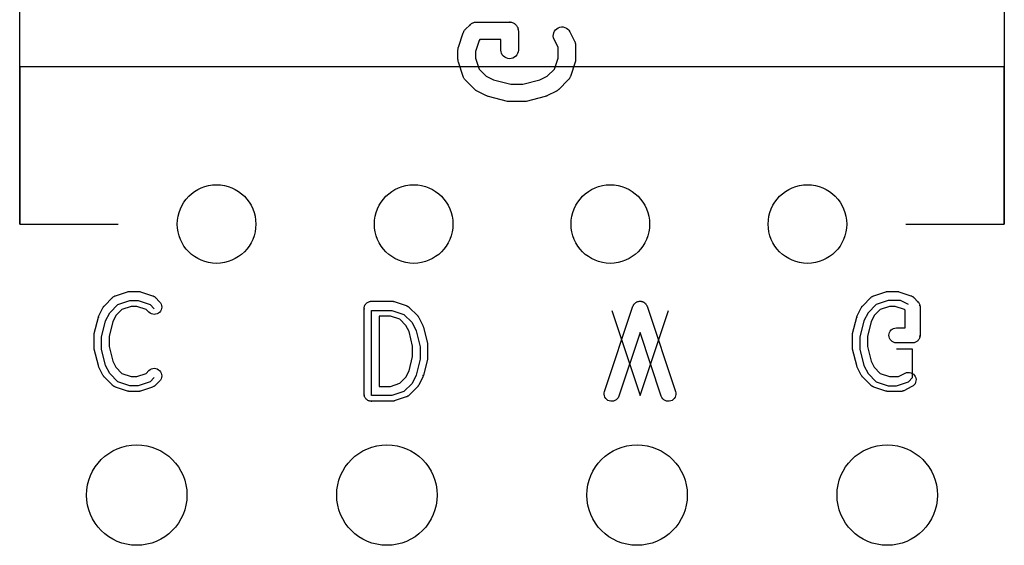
# Model space of a CAD drawing. Header units: millimetres. Extents: x 41 to 95.7, y -150.6 to -95.8.
# Tile 10 of 13: x 60.3 to 70.3, y -117.1 to -111.8. Entities that reach past the tile are written whole.
import ezdxf

# ---------------------------------------------------------------- set-up
doc = ezdxf.new("R2010")
doc.units = ezdxf.units.MM
doc.layers.add('BLACK', color=7, linetype='Continuous')

msp = doc.modelspace()

# ---------------------------------------------------------------- linework, layer by layer
at = {"layer": 'BLACK', "color": 7, "linetype": 'Continuous'}
for p, q in [((60.3108, -113.882), (60.3108, -106.653)), ((70.3082, -106.653), (70.3082, -113.882)), ((64.8354, -111.908), (64.8838, -111.859)), ((64.8838, -111.859), (64.884, -111.859)), ((64.884, -111.859), (64.8847, -111.858)), ((64.8847, -111.858), (64.891, -111.853)), ((64.891, -111.853), (64.8974, -111.848)), ((64.8974, -111.848), (64.8979, -111.848)), ((64.8979, -111.848), (64.8982, -111.847)), ((64.8982, -111.847), (64.9055, -111.844)), ((64.9055, -111.844), (64.9128, -111.84)), ((64.9128, -111.84), (64.9132, -111.84)), ((64.9132, -111.84), (64.9136, -111.839)), ((64.9136, -111.839), (64.9215, -111.837)), ((64.9215, -111.837), (64.9294, -111.835)), ((64.9294, -111.835), (64.9298, -111.835)), ((64.9298, -111.835), (64.9303, -111.835)), ((64.9303, -111.835), (64.9385, -111.834)), ((64.9385, -111.834), (64.9466, -111.833)), ((64.9466, -111.833), (65.2853, -111.833)), ((65.2853, -111.833), (65.2859, -111.833)), ((65.2859, -111.833), (65.286, -111.833)), ((65.286, -111.833), (65.2865, -111.833)), ((65.2865, -111.833), (65.2948, -111.834)), ((65.2948, -111.834), (65.3032, -111.835)), ((65.3032, -111.835), (65.3035, -111.835)), ((65.3035, -111.835), (65.3038, -111.835)), ((65.3038, -111.835), (65.3117, -111.838)), ((65.3117, -111.838), (65.3198, -111.84)), ((65.3198, -111.84), (65.32, -111.84)), ((65.32, -111.84), (65.3203, -111.84)), ((65.3203, -111.84), (65.3277, -111.844)), ((65.3277, -111.844), (65.335, -111.848)), ((65.335, -111.848), (65.3353, -111.848)), ((65.3353, -111.848), (65.3355, -111.849)), ((65.3355, -111.849), (65.342, -111.854)), ((65.342, -111.854), (65.3484, -111.859)), ((65.3484, -111.859), (65.3486, -111.86)), ((65.3486, -111.86), (65.3488, -111.86)), ((65.3488, -111.86), (65.354, -111.866)), ((65.354, -111.866), (65.3594, -111.873)), ((64.7655, -112.087), (64.8139, -111.942)), ((64.8139, -111.942), (64.8143, -111.941)), ((64.8143, -111.941), (64.8154, -111.939)), ((64.8154, -111.939), (64.8162, -111.936)), ((64.8162, -111.936), (64.8191, -111.931)), ((64.8191, -111.931), (64.8216, -111.925)), ((64.8216, -111.925), (64.8231, -111.923)), ((64.8231, -111.923), (64.8244, -111.921)), ((64.8244, -111.921), (64.8282, -111.916)), ((64.8282, -111.916), (64.8318, -111.911)), ((64.8318, -111.911), (64.8337, -111.91)), ((64.8337, -111.91), (64.8354, -111.908)), ((65.3594, -111.873), (65.3595, -111.873)), ((65.3595, -111.873), (65.3597, -111.873)), ((65.3597, -111.873), (65.3636, -111.881)), ((65.3636, -111.881), (65.3675, -111.888)), ((65.3675, -111.888), (65.3676, -111.888)), ((65.3676, -111.888), (65.3677, -111.889)), ((65.3677, -111.889), (65.3701, -111.897)), ((65.3701, -111.897), (65.3725, -111.905)), ((65.3725, -111.905), (65.3726, -111.905)), ((65.3726, -111.905), (65.3734, -111.914)), ((65.3734, -111.914), (65.3742, -111.922)), ((65.3742, -111.922), (65.3742, -112.116)), ((65.7288, -111.976), (65.7294, -111.958)), ((65.7294, -111.958), (65.7335, -111.941)), ((65.7335, -111.941), (65.7407, -111.926)), ((65.7407, -111.926), (65.7509, -111.912)), ((65.7509, -111.912), (65.7635, -111.9)), ((65.7635, -111.9), (65.7783, -111.891)), ((65.7783, -111.891), (65.7945, -111.884)), ((65.7945, -111.884), (65.8117, -111.882)), ((65.8117, -111.882), (65.829, -111.882)), ((65.829, -111.882), (65.8459, -111.886)), ((65.8459, -111.886), (65.8617, -111.893)), ((65.8617, -111.893), (65.8759, -111.903)), ((65.8759, -111.903), (65.8878, -111.916)), ((65.8878, -111.916), (65.897, -111.931)), ((65.897, -111.931), (65.9454, -112.027)), ((64.976, -112.018), (64.9388, -112.13)), ((64.9835, -112.011), (64.976, -112.018)), ((65.1964, -112.011), (64.9835, -112.011)), ((65.1964, -112.116), (65.1964, -112.011)), ((65.7315, -111.993), (65.7288, -111.976)), ((65.7374, -112.009), (65.7315, -111.993)), ((65.738, -112.01), (65.7374, -112.009)), ((65.777, -112.088), (65.738, -112.01)), ((65.9454, -112.027), (65.9459, -112.028)), ((65.9459, -112.028), (65.9468, -112.031)), ((65.9468, -112.031), (65.9481, -112.033)), ((65.9481, -112.033), (65.9498, -112.039)), ((65.9498, -112.039), (65.9519, -112.045)), ((65.9519, -112.045), (65.9523, -112.047)), ((65.9523, -112.047), (65.9531, -112.05)), ((65.9531, -112.05), (65.9537, -112.056)), ((65.9537, -112.056), (65.9546, -112.062)), ((65.9546, -112.062), (65.9545, -112.065)), ((65.9545, -112.065), (65.9548, -112.067)), ((65.9548, -112.067), (65.9548, -112.212)), ((64.761, -112.114), (64.7615, -112.109)), ((64.761, -112.116), (64.761, -112.114)), ((64.761, -112.212), (64.761, -112.116)), ((64.7615, -112.109), (64.7617, -112.104)), ((64.7617, -112.104), (64.7625, -112.101)), ((64.7625, -112.101), (64.7629, -112.097)), ((64.7629, -112.097), (64.7644, -112.092)), ((64.7644, -112.092), (64.7655, -112.087)), ((64.9388, -112.13), (64.9388, -112.198)), ((65.1981, -112.133), (65.1964, -112.116)), ((65.2031, -112.149), (65.1981, -112.133)), ((65.2113, -112.165), (65.2031, -112.149)), ((65.2222, -112.178), (65.2113, -112.165)), ((65.3587, -112.166), (65.3475, -112.179)), ((65.367, -112.151), (65.3587, -112.166)), ((65.3723, -112.134), (65.367, -112.151)), ((65.3742, -112.117), (65.3723, -112.134)), ((65.3742, -112.116), (65.3742, -112.117)), ((65.777, -112.198), (65.777, -112.088)), ((64.7615, -112.217), (64.761, -112.212)), ((64.7615, -112.222), (64.7615, -112.217)), ((64.7623, -112.226), (64.7615, -112.222)), ((64.7627, -112.23), (64.7623, -112.226)), ((64.7641, -112.234), (64.7627, -112.23)), ((64.7652, -112.239), (64.7641, -112.234)), ((64.7655, -112.24), (64.7652, -112.239)), ((64.8139, -112.386), (64.7655, -112.24)), ((64.9388, -112.198), (64.976, -112.309)), ((65.2356, -112.189), (65.2222, -112.178)), ((65.2509, -112.197), (65.2356, -112.189)), ((65.2674, -112.203), (65.2509, -112.197)), ((65.2847, -112.204), (65.2674, -112.203)), ((65.302, -112.203), (65.2847, -112.204)), ((65.3186, -112.198), (65.302, -112.203)), ((65.334, -112.19), (65.3186, -112.198)), ((65.3475, -112.179), (65.334, -112.19)), ((65.7398, -112.309), (65.777, -112.198)), ((65.9502, -112.24), (65.9018, -112.386)), ((65.9513, -112.236), (65.9502, -112.24)), ((65.9528, -112.231), (65.9513, -112.236)), ((65.9532, -112.227), (65.9528, -112.231)), ((65.9541, -112.223), (65.9532, -112.227)), ((65.9542, -112.218), (65.9541, -112.223)), ((65.9548, -112.214), (65.9542, -112.218)), ((65.9548, -112.212), (65.9548, -112.214)), ((60.3108, -112.284), (60.3108, -113.882)), ((60.3108, -112.284), (70.3082, -112.284)), ((64.976, -112.309), (65.0477, -112.381)), ((65.6681, -112.381), (65.7398, -112.309)), ((70.3082, -113.882), (70.3082, -112.284)), ((64.815, -112.388), (64.8139, -112.386)), ((64.8157, -112.39), (64.815, -112.388)), ((64.8185, -112.396), (64.8157, -112.39)), ((64.821, -112.401), (64.8185, -112.396)), ((64.8225, -112.404), (64.821, -112.401)), ((64.8237, -112.406), (64.8225, -112.404)), ((64.8275, -112.411), (64.8237, -112.406)), ((64.831, -112.416), (64.8275, -112.411)), ((64.8329, -112.417), (64.831, -112.416)), ((64.8345, -112.419), (64.8329, -112.417)), ((64.8354, -112.42), (64.8345, -112.419)), ((64.9322, -112.517), (64.8354, -112.42)), ((65.0477, -112.381), (65.1228, -112.419)), ((65.1228, -112.419), (65.2963, -112.462)), ((65.2963, -112.462), (65.4195, -112.462)), ((65.4195, -112.462), (65.5929, -112.419)), ((65.5929, -112.419), (65.6681, -112.381)), ((65.8804, -112.42), (65.7836, -112.517)), ((65.882, -112.418), (65.8804, -112.42)), ((65.8839, -112.416), (65.882, -112.418)), ((65.8875, -112.412), (65.8839, -112.416)), ((65.8914, -112.407), (65.8875, -112.412)), ((65.8926, -112.405), (65.8914, -112.407)), ((65.8941, -112.402), (65.8926, -112.405)), ((65.8967, -112.397), (65.8941, -112.402)), ((65.8996, -112.392), (65.8967, -112.397)), ((65.9003, -112.389), (65.8996, -112.392)), ((65.9014, -112.387), (65.9003, -112.389)), ((65.9018, -112.386), (65.9014, -112.387)), ((64.936, -112.52), (64.9322, -112.517)), ((64.9396, -112.524), (64.936, -112.52)), ((64.9427, -112.526), (64.9396, -112.524)), ((64.9456, -112.528), (64.9427, -112.526)), ((64.95, -112.53), (64.9456, -112.528)), ((64.9542, -112.533), (64.95, -112.53)), ((64.9553, -112.534), (64.9542, -112.533)), ((65.052, -112.582), (64.9553, -112.534)), ((65.7605, -112.534), (65.6637, -112.582)), ((65.7647, -112.531), (65.7605, -112.534)), ((65.7692, -112.529), (65.7647, -112.531)), ((65.772, -112.526), (65.7692, -112.529)), ((65.7752, -112.524), (65.772, -112.526)), ((65.7788, -112.521), (65.7752, -112.524)), ((65.7827, -112.518), (65.7788, -112.521)), ((65.7836, -112.517), (65.7827, -112.518)), ((65.0524, -112.582), (65.052, -112.582)), ((65.0528, -112.582), (65.0524, -112.582)), ((65.0605, -112.585), (65.0528, -112.582)), ((65.0682, -112.588), (65.0605, -112.585)), ((65.0686, -112.588), (65.0682, -112.588)), ((65.069, -112.589), (65.0686, -112.588)), ((65.0702, -112.589), (65.069, -112.589)), ((65.2637, -112.637), (65.0702, -112.589)), ((65.2653, -112.637), (65.2637, -112.637)), ((65.2668, -112.638), (65.2653, -112.637)), ((65.2739, -112.639), (65.2668, -112.638)), ((65.2809, -112.64), (65.2739, -112.639)), ((65.2825, -112.64), (65.2809, -112.64)), ((65.2841, -112.64), (65.2825, -112.64)), ((65.2853, -112.64), (65.2841, -112.64)), ((65.4305, -112.64), (65.2853, -112.64)), ((65.432, -112.64), (65.4305, -112.64)), ((65.4336, -112.64), (65.432, -112.64)), ((65.4406, -112.639), (65.4336, -112.64)), ((65.4477, -112.638), (65.4406, -112.639)), ((65.4492, -112.638), (65.4477, -112.638)), ((65.4508, -112.637), (65.4492, -112.638)), ((65.452, -112.637), (65.4508, -112.637)), ((65.6455, -112.589), (65.452, -112.637)), ((65.6459, -112.589), (65.6455, -112.589)), ((65.6463, -112.589), (65.6459, -112.589)), ((65.6541, -112.586), (65.6463, -112.589)), ((65.6619, -112.583), (65.6541, -112.586)), ((65.6622, -112.583), (65.6619, -112.583)), ((65.6626, -112.583), (65.6622, -112.583)), ((65.6637, -112.582), (65.6626, -112.583)), ((60.3108, -113.882), (61.3108, -113.882)), ((69.3082, -113.882), (70.3082, -113.882)), ((61.2826, -114.61), (61.406, -114.569)), ((61.406, -114.569), (61.407, -114.569)), ((61.407, -114.569), (61.4112, -114.568)), ((61.4112, -114.568), (61.4153, -114.567)), ((61.4153, -114.567), (61.4184, -114.566)), ((61.4184, -114.566), (61.4215, -114.566)), ((61.4215, -114.566), (61.4258, -114.566)), ((61.4258, -114.566), (61.4301, -114.565)), ((61.4301, -114.565), (61.5123, -114.565)), ((61.5123, -114.565), (61.5134, -114.565)), ((61.5134, -114.565), (61.5176, -114.566)), ((61.5176, -114.566), (61.5219, -114.566)), ((61.5219, -114.566), (61.525, -114.566)), ((61.525, -114.566), (61.5282, -114.567)), ((61.5282, -114.567), (61.5322, -114.568)), ((61.5322, -114.568), (61.5364, -114.569)), ((61.5364, -114.569), (61.6598, -114.61)), ((68.9826, -114.61), (69.106, -114.569)), ((69.106, -114.569), (69.107, -114.569)), ((69.107, -114.569), (69.1112, -114.568)), ((69.1112, -114.568), (69.1153, -114.567)), ((69.1153, -114.567), (69.1184, -114.566)), ((69.1184, -114.566), (69.1215, -114.566)), ((69.1215, -114.566), (69.1258, -114.566)), ((69.1258, -114.566), (69.1301, -114.565)), ((69.1301, -114.565), (69.2123, -114.565)), ((69.2123, -114.565), (69.2134, -114.565)), ((69.2134, -114.565), (69.2176, -114.566)), ((69.2176, -114.566), (69.2219, -114.566)), ((69.2219, -114.566), (69.225, -114.566)), ((69.225, -114.566), (69.2282, -114.567)), ((69.2282, -114.567), (69.2322, -114.568)), ((69.2322, -114.568), (69.2364, -114.569)), ((69.2364, -114.569), (69.3598, -114.61)), ((61.1706, -114.711), (61.2528, -114.629)), ((61.2528, -114.629), (61.2536, -114.628)), ((61.2536, -114.628), (61.2553, -114.626)), ((61.2553, -114.626), (61.2569, -114.625)), ((61.2569, -114.625), (61.2611, -114.622)), ((61.2611, -114.622), (61.2652, -114.619)), ((61.2652, -114.619), (61.2672, -114.618)), ((61.2672, -114.618), (61.269, -114.616)), ((61.269, -114.616), (61.2738, -114.614)), ((61.2738, -114.614), (61.2784, -114.612)), ((61.2784, -114.612), (61.2805, -114.611)), ((61.2805, -114.611), (61.2826, -114.61)), ((61.3067, -114.7), (61.4301, -114.659)), ((61.4301, -114.659), (61.5123, -114.659)), ((61.5123, -114.659), (61.6357, -114.7)), ((61.6598, -114.61), (61.6608, -114.611)), ((61.6608, -114.611), (61.6628, -114.611)), ((61.6628, -114.611), (61.665, -114.612)), ((61.665, -114.612), (61.6696, -114.615)), ((61.6696, -114.615), (61.6743, -114.617)), ((61.6743, -114.617), (61.6761, -114.618)), ((61.6761, -114.618), (61.6781, -114.619)), ((61.6781, -114.619), (61.6821, -114.622)), ((61.6821, -114.622), (61.6863, -114.625)), ((61.6863, -114.625), (61.6878, -114.627)), ((61.6878, -114.627), (61.6896, -114.629)), ((61.6896, -114.629), (61.7307, -114.67)), ((61.7307, -114.67), (61.7314, -114.67)), ((61.7314, -114.67), (61.7407, -114.682)), ((63.8548, -114.671), (63.8616, -114.669)), ((63.8616, -114.669), (63.8685, -114.667)), ((63.8685, -114.667), (63.8688, -114.667)), ((63.8688, -114.667), (63.869, -114.666)), ((63.869, -114.666), (63.8761, -114.666)), ((63.8761, -114.666), (63.8833, -114.665)), ((63.8833, -114.665), (64.0889, -114.665)), ((64.0889, -114.665), (64.09, -114.665)), ((64.09, -114.665), (64.0943, -114.666)), ((64.0943, -114.666), (64.0985, -114.666)), ((64.0985, -114.666), (64.1016, -114.666)), ((64.1016, -114.666), (64.1048, -114.667)), ((64.1048, -114.667), (64.1089, -114.668)), ((64.1089, -114.668), (64.113, -114.669)), ((64.113, -114.669), (64.2364, -114.71)), ((66.5811, -114.671), (66.5859, -114.669)), ((66.5859, -114.669), (66.588, -114.668)), ((66.588, -114.668), (66.5901, -114.668)), ((66.5901, -114.668), (66.5953, -114.667)), ((66.5953, -114.667), (66.6004, -114.666)), ((66.6004, -114.666), (66.6026, -114.666)), ((66.6026, -114.666), (66.6048, -114.665)), ((66.6048, -114.665), (66.61, -114.665)), ((66.61, -114.665), (66.6153, -114.665)), ((66.6153, -114.665), (66.6174, -114.666)), ((66.6174, -114.666), (66.6196, -114.666)), ((66.6196, -114.666), (66.6247, -114.667)), ((66.6247, -114.667), (66.6299, -114.668)), ((66.6299, -114.668), (66.632, -114.669)), ((66.632, -114.669), (66.6341, -114.669)), ((66.6341, -114.669), (66.6389, -114.671)), ((68.8706, -114.711), (68.9528, -114.629)), ((68.9528, -114.629), (68.9536, -114.628)), ((68.9536, -114.628), (68.9553, -114.626)), ((68.9553, -114.626), (68.9569, -114.625)), ((68.9569, -114.625), (68.9611, -114.622)), ((68.9611, -114.622), (68.9652, -114.619)), ((68.9652, -114.619), (68.9672, -114.618)), ((68.9672, -114.618), (68.969, -114.616)), ((68.969, -114.616), (68.9738, -114.614)), ((68.9738, -114.614), (68.9784, -114.612)), ((68.9784, -114.612), (68.9805, -114.611)), ((68.9805, -114.611), (68.9826, -114.61)), ((69.1301, -114.659), (69.0067, -114.7)), ((69.2534, -114.659), (69.1301, -114.659)), ((69.3357, -114.7), (69.2534, -114.659)), ((69.3598, -114.61), (69.3608, -114.611)), ((69.3608, -114.611), (69.3628, -114.611)), ((69.3628, -114.611), (69.365, -114.612)), ((69.365, -114.612), (69.3696, -114.615)), ((69.3696, -114.615), (69.3743, -114.617)), ((69.3743, -114.617), (69.3761, -114.618)), ((69.3761, -114.618), (69.3781, -114.619)), ((69.3781, -114.619), (69.3821, -114.622)), ((69.3821, -114.622), (69.3863, -114.625)), ((69.3863, -114.625), (69.3878, -114.627)), ((69.3878, -114.627), (69.3896, -114.629)), ((69.3896, -114.629), (69.4307, -114.67)), ((69.4307, -114.67), (69.4309, -114.67)), ((69.4309, -114.67), (69.4314, -114.67)), ((69.4314, -114.67), (69.4359, -114.676)), ((61.1152, -114.813), (61.1563, -114.731)), ((61.1563, -114.731), (61.1568, -114.73)), ((61.1568, -114.73), (61.1591, -114.726)), ((61.1591, -114.726), (61.1611, -114.722)), ((61.1611, -114.722), (61.1631, -114.72)), ((61.1631, -114.72), (61.1649, -114.717)), ((61.1649, -114.717), (61.1678, -114.714)), ((61.1678, -114.714), (61.1706, -114.711)), ((61.2244, -114.782), (61.3067, -114.7)), ((61.3479, -114.749), (61.2871, -114.81)), ((61.4424, -114.718), (61.3479, -114.749)), ((61.4999, -114.718), (61.4424, -114.718)), ((61.5945, -114.749), (61.4999, -114.718)), ((61.6229, -114.777), (61.5945, -114.749)), ((61.6357, -114.7), (61.6768, -114.741)), ((61.7398, -114.766), (61.7303, -114.778)), ((61.7469, -114.753), (61.7398, -114.766)), ((61.7407, -114.682), (61.7476, -114.695)), ((61.7514, -114.739), (61.7469, -114.753)), ((61.7476, -114.695), (61.7517, -114.71)), ((61.753, -114.724), (61.7514, -114.739)), ((61.7517, -114.71), (61.753, -114.724)), ((63.8071, -114.74), (63.8079, -114.733)), ((63.8071, -114.741), (63.8071, -114.74)), ((63.8071, -115.605), (63.8071, -114.741)), ((63.8079, -114.733), (63.8087, -114.726)), ((63.8087, -114.726), (63.8088, -114.726)), ((63.8088, -114.725), (63.8109, -114.719)), ((63.8088, -114.726), (63.8088, -114.725)), ((63.8109, -114.719), (63.8131, -114.712)), ((63.8131, -114.712), (63.8132, -114.712)), ((63.8132, -114.712), (63.8133, -114.711)), ((63.8133, -114.711), (63.8167, -114.705)), ((63.8167, -114.705), (63.8201, -114.699)), ((63.8201, -114.699), (63.8203, -114.699)), ((63.8203, -114.699), (63.8204, -114.698)), ((63.8204, -114.698), (63.8251, -114.693)), ((63.8251, -114.693), (63.8296, -114.687)), ((63.8296, -114.687), (63.8298, -114.687)), ((63.8298, -114.687), (63.83, -114.687)), ((63.83, -114.687), (63.8356, -114.682)), ((63.8356, -114.682), (63.8412, -114.678)), ((63.8412, -114.678), (63.8414, -114.678)), ((63.8414, -114.678), (63.8416, -114.678)), ((63.8416, -114.678), (63.8479, -114.674)), ((63.8479, -114.674), (63.8543, -114.671)), ((63.8543, -114.671), (63.8545, -114.671)), ((63.8545, -114.671), (63.8548, -114.671)), ((63.8833, -115.623), (63.8833, -114.759)), ((63.8833, -114.759), (64.0889, -114.759)), ((64.0889, -114.759), (64.2123, -114.8)), ((64.2364, -114.71), (64.2374, -114.711)), ((64.2374, -114.711), (64.2394, -114.711)), ((64.2394, -114.711), (64.2416, -114.712)), ((64.2416, -114.712), (64.2462, -114.715)), ((64.2462, -114.715), (64.2509, -114.717)), ((64.2509, -114.717), (64.2527, -114.718)), ((64.2527, -114.718), (64.2547, -114.719)), ((64.2547, -114.719), (64.2587, -114.722)), ((64.2587, -114.722), (64.2629, -114.725)), ((64.2629, -114.725), (64.2645, -114.727)), ((64.2645, -114.727), (64.2662, -114.729)), ((64.2662, -114.729), (64.3484, -114.811)), ((66.2493, -115.581), (66.5372, -114.717)), ((66.3216, -114.759), (66.6095, -115.623)), ((66.5372, -114.717), (66.5376, -114.716)), ((66.5376, -114.716), (66.5398, -114.711)), ((66.5398, -114.711), (66.5417, -114.707)), ((66.5417, -114.707), (66.5429, -114.705)), ((66.5429, -114.705), (66.5438, -114.703)), ((66.5438, -114.703), (66.5469, -114.698)), ((66.5469, -114.698), (66.5498, -114.694)), ((66.5498, -114.694), (66.5513, -114.692)), ((66.5513, -114.692), (66.5525, -114.691)), ((66.5525, -114.691), (66.5564, -114.687)), ((66.5564, -114.687), (66.5601, -114.683)), ((66.5601, -114.683), (66.5619, -114.682)), ((66.5619, -114.682), (66.5635, -114.681)), ((66.5635, -114.681), (66.568, -114.678)), ((66.568, -114.678), (66.5723, -114.675)), ((66.5723, -114.675), (66.5743, -114.674)), ((66.5743, -114.674), (66.5761, -114.673)), ((66.5761, -114.673), (66.5811, -114.671)), ((66.6095, -115.623), (66.8974, -114.759)), ((66.6389, -114.671), (66.6438, -114.673)), ((66.6438, -114.673), (66.6457, -114.674)), ((66.6457, -114.674), (66.6476, -114.675)), ((66.6476, -114.675), (66.6519, -114.678)), ((66.6519, -114.678), (66.6564, -114.681)), ((66.6564, -114.681), (66.658, -114.683)), ((66.658, -114.683), (66.6597, -114.684)), ((66.6597, -114.684), (66.6633, -114.688)), ((66.6633, -114.688), (66.6672, -114.691)), ((66.6672, -114.691), (66.6684, -114.693)), ((66.6684, -114.693), (66.6699, -114.695)), ((66.6699, -114.695), (66.6727, -114.699)), ((66.6727, -114.699), (66.6757, -114.704)), ((66.6757, -114.704), (66.6766, -114.706)), ((66.6766, -114.706), (66.6778, -114.707)), ((66.6778, -114.707), (66.6796, -114.712)), ((66.6796, -114.712), (66.6818, -114.717)), ((66.6818, -114.717), (66.9697, -115.581)), ((68.8152, -114.813), (68.8563, -114.731)), ((68.8563, -114.731), (68.8568, -114.73)), ((68.8568, -114.73), (68.8591, -114.726)), ((68.8591, -114.726), (68.8611, -114.722)), ((68.8611, -114.722), (68.8631, -114.72)), ((68.8631, -114.72), (68.8649, -114.717)), ((68.8649, -114.717), (68.8678, -114.714)), ((68.8678, -114.714), (68.8706, -114.711)), ((69.0067, -114.7), (68.9244, -114.782)), ((69.0479, -114.749), (68.9871, -114.81)), ((69.1424, -114.718), (69.0479, -114.749)), ((69.1999, -114.718), (69.1424, -114.718)), ((69.2945, -114.749), (69.1999, -114.718)), ((69.3006, -114.755), (69.2945, -114.749)), ((69.3006, -114.935), (69.3006, -114.755)), ((69.4359, -114.676), (69.4403, -114.681)), ((69.4403, -114.681), (69.4405, -114.682)), ((69.4405, -114.682), (69.4407, -114.682)), ((69.4407, -114.682), (69.4439, -114.688)), ((69.4439, -114.688), (69.4473, -114.695)), ((69.4473, -114.695), (69.4474, -114.695)), ((69.4474, -114.695), (69.4476, -114.695)), ((69.4476, -114.695), (69.4495, -114.702)), ((69.4495, -114.702), (69.4516, -114.709)), ((69.4516, -114.709), (69.4517, -114.71)), ((69.4517, -114.71), (69.4523, -114.717)), ((69.4523, -114.717), (69.453, -114.724)), ((69.453, -114.724), (69.453, -115.011)), ((61.0683, -114.993), (61.1094, -114.828)), ((61.1094, -114.828), (61.1097, -114.827)), ((61.1097, -114.827), (61.1098, -114.827)), ((61.1098, -114.827), (61.1124, -114.82)), ((61.1124, -114.82), (61.1149, -114.813)), ((61.1149, -114.813), (61.115, -114.813)), ((61.115, -114.813), (61.1152, -114.813)), ((61.1422, -115.029), (61.1833, -114.865)), ((61.1833, -114.865), (61.2244, -114.782)), ((61.2871, -114.81), (61.2552, -114.874)), ((61.6344, -114.787), (61.6229, -114.777)), ((61.6475, -114.794), (61.6344, -114.787)), ((61.6617, -114.798), (61.6475, -114.794)), ((61.6765, -114.8), (61.6617, -114.798)), ((61.6913, -114.798), (61.6765, -114.8)), ((61.7056, -114.794), (61.6913, -114.798)), ((61.7188, -114.787), (61.7056, -114.794)), ((61.7303, -114.778), (61.7188, -114.787)), ((63.9595, -114.818), (63.9595, -115.529)), ((64.0766, -114.818), (63.9595, -114.818)), ((64.1711, -114.849), (64.0766, -114.818)), ((64.2319, -114.91), (64.1711, -114.849)), ((64.2123, -114.8), (64.2946, -114.882)), ((64.3484, -114.811), (64.3492, -114.812)), ((64.3492, -114.812), (64.3519, -114.815)), ((64.3519, -114.815), (64.3548, -114.818)), ((64.3548, -114.818), (64.3565, -114.821)), ((64.3565, -114.821), (64.3585, -114.823)), ((64.3585, -114.823), (64.3604, -114.827)), ((64.3604, -114.827), (64.3627, -114.831)), ((64.3627, -114.831), (64.4038, -114.913)), ((68.7683, -114.993), (68.8094, -114.828)), ((68.8094, -114.828), (68.8097, -114.827)), ((68.8097, -114.827), (68.8098, -114.827)), ((68.8098, -114.827), (68.8124, -114.82)), ((68.8124, -114.82), (68.8149, -114.813)), ((68.8149, -114.813), (68.815, -114.813)), ((68.815, -114.813), (68.8152, -114.813)), ((68.8833, -114.865), (68.8422, -115.029)), ((68.9244, -114.782), (68.8833, -114.865)), ((68.9871, -114.81), (68.9552, -114.874)), ((61.2552, -114.874), (61.2184, -115.021)), ((64.2638, -114.974), (64.2319, -114.91)), ((64.2946, -114.882), (64.3357, -114.965)), ((64.3357, -114.965), (64.3768, -115.129)), ((64.4038, -114.913), (64.4043, -114.914)), ((64.4043, -114.914), (64.4044, -114.914)), ((64.4044, -114.914), (64.4046, -114.914)), ((64.4046, -114.914), (64.407, -114.921)), ((64.407, -114.921), (64.4094, -114.928)), ((64.4094, -114.928), (64.4095, -114.928)), ((64.4095, -114.928), (64.4096, -114.928)), ((64.4096, -114.928), (64.4507, -115.093)), ((68.9552, -114.874), (68.9184, -115.021)), ((69.1421, -114.982), (69.1491, -114.969)), ((69.1491, -114.969), (69.1586, -114.957)), ((69.1586, -114.957), (69.1701, -114.948)), ((69.1701, -114.948), (69.1833, -114.941)), ((69.1833, -114.941), (69.1975, -114.937)), ((69.1975, -114.937), (69.2123, -114.935)), ((69.2123, -114.935), (69.3006, -114.935)), ((61.066, -115.01), (61.0662, -115.009)), ((61.066, -115.011), (61.066, -115.01)), ((61.066, -115.135), (61.066, -115.011)), ((61.0661, -115.008), (61.067, -115.002)), ((61.0662, -115.009), (61.0661, -115.008)), ((61.067, -115.002), (61.0677, -114.996)), ((61.0677, -114.996), (61.0681, -114.994)), ((61.0681, -114.994), (61.0683, -114.993)), ((61.1422, -115.153), (61.1422, -115.029)), ((61.2184, -115.021), (61.2184, -115.125)), ((64.3006, -115.121), (64.2638, -114.974)), ((66.6095, -114.982), (66.3939, -115.629)), ((66.8251, -115.629), (66.6095, -114.982)), ((68.766, -115.01), (68.7662, -115.009)), ((68.766, -115.011), (68.766, -115.01)), ((68.766, -115.135), (68.766, -115.011)), ((68.7661, -115.008), (68.767, -115.002)), ((68.7662, -115.009), (68.7661, -115.008)), ((68.767, -115.002), (68.7677, -114.996)), ((68.7677, -114.996), (68.7681, -114.994)), ((68.7681, -114.994), (68.7683, -114.993)), ((68.8422, -115.029), (68.8422, -115.153)), ((68.9184, -115.021), (68.9184, -115.125)), ((69.1361, -115.011), (69.1377, -114.996)), ((69.1375, -115.026), (69.1361, -115.011)), ((69.1417, -115.04), (69.1375, -115.026)), ((69.1377, -114.996), (69.1421, -114.982)), ((69.1485, -115.053), (69.1417, -115.04)), ((69.1579, -115.065), (69.1485, -115.053)), ((69.1693, -115.074), (69.1579, -115.065)), ((69.4245, -115.07), (69.419, -115.075)), ((69.4301, -115.066), (69.4245, -115.07)), ((69.4303, -115.066), (69.4301, -115.066)), ((69.4305, -115.066), (69.4303, -115.066)), ((69.4351, -115.06), (69.4305, -115.066)), ((69.4397, -115.054), (69.4351, -115.06)), ((69.4398, -115.054), (69.4397, -115.054)), ((69.44, -115.054), (69.4398, -115.054)), ((69.4434, -115.048), (69.44, -115.054)), ((69.4468, -115.041), (69.4434, -115.048)), ((69.4469, -115.041), (69.4468, -115.041)), ((69.447, -115.041), (69.4469, -115.041)), ((69.4492, -115.034), (69.447, -115.041)), ((69.4513, -115.027), (69.4492, -115.034)), ((69.4514, -115.027), (69.4513, -115.027)), ((69.4522, -115.02), (69.4514, -115.027)), ((69.453, -115.013), (69.4522, -115.02)), ((69.453, -115.011), (69.453, -115.012)), ((69.453, -115.012), (69.453, -115.013)), ((61.0661, -115.136), (61.066, -115.135)), ((61.066, -115.138), (61.0661, -115.136)), ((61.0669, -115.144), (61.066, -115.138)), ((61.0674, -115.15), (61.0669, -115.144)), ((61.0678, -115.151), (61.0674, -115.15)), ((61.068, -115.152), (61.0678, -115.151)), ((61.0683, -115.153), (61.068, -115.152)), ((61.1094, -115.318), (61.0683, -115.153)), ((61.1833, -115.317), (61.1422, -115.153)), ((61.2184, -115.125), (61.2552, -115.273)), ((64.3006, -115.225), (64.3006, -115.121)), ((64.3768, -115.129), (64.3768, -115.253)), ((64.4507, -115.093), (64.451, -115.094)), ((64.451, -115.094), (64.4512, -115.095)), ((64.4512, -115.095), (64.4516, -115.097)), ((64.4516, -115.097), (64.4521, -115.103)), ((64.4521, -115.103), (64.453, -115.109)), ((64.453, -115.109), (64.4529, -115.11)), ((64.4529, -115.11), (64.453, -115.111)), ((64.453, -115.111), (64.453, -115.235)), ((68.7661, -115.136), (68.766, -115.135)), ((68.766, -115.138), (68.7661, -115.136)), ((68.7669, -115.144), (68.766, -115.138)), ((68.7674, -115.15), (68.7669, -115.144)), ((68.7678, -115.151), (68.7674, -115.15)), ((68.768, -115.152), (68.7678, -115.151)), ((68.7683, -115.153), (68.768, -115.152)), ((68.8094, -115.318), (68.7683, -115.153)), ((68.8422, -115.153), (68.8833, -115.317)), ((68.9184, -115.125), (68.9552, -115.273)), ((69.1823, -115.081), (69.1693, -115.074)), ((69.1965, -115.086), (69.1823, -115.081)), ((69.2112, -115.088), (69.1965, -115.086)), ((69.2123, -115.088), (69.2112, -115.088)), ((69.3768, -115.088), (69.2123, -115.088)), ((69.3768, -115.153), (69.2123, -115.153)), ((69.384, -115.087), (69.3768, -115.088)), ((69.3768, -115.44), (69.3768, -115.153)), ((69.3911, -115.086), (69.384, -115.087)), ((69.3913, -115.086), (69.3911, -115.086)), ((69.3916, -115.086), (69.3913, -115.086)), ((69.3985, -115.084), (69.3916, -115.086)), ((69.4053, -115.082), (69.3985, -115.084)), ((69.4056, -115.082), (69.4053, -115.082)), ((69.4058, -115.082), (69.4056, -115.082)), ((69.4122, -115.078), (69.4058, -115.082)), ((69.4185, -115.075), (69.4122, -115.078)), ((69.4187, -115.075), (69.4185, -115.075)), ((69.419, -115.075), (69.4187, -115.075)), ((64.2638, -115.373), (64.3006, -115.225)), ((64.3768, -115.253), (64.3357, -115.417)), ((64.4507, -115.253), (64.4096, -115.418)), ((64.4509, -115.252), (64.4507, -115.253)), ((64.4513, -115.251), (64.4509, -115.252)), ((64.452, -115.245), (64.4513, -115.251)), ((64.4529, -115.239), (64.452, -115.245)), ((64.453, -115.236), (64.4528, -115.237)), ((64.4528, -115.237), (64.4529, -115.239)), ((64.453, -115.235), (64.453, -115.236)), ((61.1095, -115.318), (61.1094, -115.318)), ((61.1096, -115.318), (61.1095, -115.318)), ((61.112, -115.325), (61.1096, -115.318)), ((61.1144, -115.332), (61.112, -115.325)), ((61.1146, -115.332), (61.1144, -115.332)), ((61.1147, -115.332), (61.1146, -115.332)), ((61.1152, -115.333), (61.1147, -115.332)), ((61.1563, -115.416), (61.1152, -115.333)), ((61.2244, -115.399), (61.1833, -115.317)), ((61.2552, -115.273), (61.2871, -115.336)), ((61.2871, -115.336), (61.3479, -115.397)), ((61.5945, -115.397), (61.6229, -115.369)), ((61.6229, -115.369), (61.6237, -115.368)), ((61.6237, -115.368), (61.6353, -115.359)), ((61.6353, -115.359), (61.6485, -115.352)), ((61.6485, -115.352), (61.6628, -115.348)), ((61.6628, -115.348), (61.6776, -115.346)), ((61.6776, -115.346), (61.6924, -115.348)), ((61.6924, -115.348), (61.7066, -115.353)), ((61.7066, -115.353), (61.7196, -115.36)), ((61.7196, -115.36), (61.7311, -115.369)), ((61.7311, -115.369), (61.7404, -115.381)), ((68.8095, -115.318), (68.8094, -115.318)), ((68.8096, -115.318), (68.8095, -115.318)), ((68.812, -115.325), (68.8096, -115.318)), ((68.8144, -115.332), (68.812, -115.325)), ((68.8146, -115.332), (68.8144, -115.332)), ((68.8147, -115.332), (68.8146, -115.332)), ((68.8152, -115.333), (68.8147, -115.332)), ((68.8563, -115.416), (68.8152, -115.333)), ((68.8833, -115.317), (68.9244, -115.399)), ((68.9552, -115.273), (68.9871, -115.336)), ((68.9871, -115.336), (69.0479, -115.397)), ((61.1586, -115.419), (61.1563, -115.416)), ((61.1605, -115.423), (61.1586, -115.419)), ((61.1625, -115.426), (61.1605, -115.423)), ((61.1642, -115.428), (61.1625, -115.426)), ((61.1671, -115.431), (61.1642, -115.428)), ((61.1698, -115.435), (61.1671, -115.431)), ((61.1706, -115.435), (61.1698, -115.435)), ((61.2528, -115.518), (61.1706, -115.435)), ((61.3067, -115.482), (61.2244, -115.399)), ((61.3479, -115.397), (61.4424, -115.429)), ((61.4424, -115.429), (61.4999, -115.429)), ((61.4999, -115.429), (61.5945, -115.397)), ((61.6768, -115.44), (61.6357, -115.482)), ((61.7401, -115.465), (61.7307, -115.477)), ((61.7472, -115.452), (61.7401, -115.465)), ((61.7404, -115.381), (61.7474, -115.394)), ((61.7515, -115.438), (61.7472, -115.452)), ((61.7474, -115.394), (61.7516, -115.408)), ((61.753, -115.423), (61.7515, -115.438)), ((61.7516, -115.408), (61.753, -115.423)), ((64.1711, -115.497), (64.2319, -115.436)), ((64.2319, -115.436), (64.2638, -115.373)), ((64.3357, -115.417), (64.2946, -115.499)), ((64.4038, -115.433), (64.3627, -115.516)), ((64.404, -115.433), (64.4038, -115.433)), ((64.4041, -115.433), (64.404, -115.433)), ((64.4066, -115.426), (64.4041, -115.433)), ((64.4092, -115.419), (64.4066, -115.426)), ((64.4093, -115.419), (64.4092, -115.419)), ((64.4096, -115.418), (64.4093, -115.419)), ((68.8586, -115.419), (68.8563, -115.416)), ((68.8605, -115.423), (68.8586, -115.419)), ((68.8625, -115.426), (68.8605, -115.423)), ((68.8642, -115.428), (68.8625, -115.426)), ((68.8671, -115.431), (68.8642, -115.428)), ((68.8698, -115.435), (68.8671, -115.431)), ((68.8706, -115.435), (68.8698, -115.435)), ((68.9528, -115.518), (68.8706, -115.435)), ((68.9244, -115.399), (69.0067, -115.482)), ((69.0479, -115.397), (69.1424, -115.429)), ((69.1424, -115.429), (69.2354, -115.429)), ((69.2354, -115.429), (69.3016, -115.396)), ((69.3016, -115.396), (69.3026, -115.395)), ((69.3026, -115.395), (69.3165, -115.39)), ((69.3165, -115.39), (69.3312, -115.388)), ((69.3312, -115.388), (69.3461, -115.388)), ((69.3357, -115.482), (69.3768, -115.44)), ((69.3461, -115.388), (69.3605, -115.392)), ((69.3605, -115.392), (69.3741, -115.398)), ((69.3741, -115.398), (69.3861, -115.407)), ((69.3861, -115.407), (69.3962, -115.418)), ((69.3962, -115.418), (69.4041, -115.43)), ((69.4041, -115.43), (69.4093, -115.444)), ((69.4093, -115.444), (69.4117, -115.459)), ((69.4117, -115.459), (69.4112, -115.474)), ((61.2545, -115.519), (61.2528, -115.518)), ((61.2561, -115.521), (61.2545, -115.519)), ((61.2603, -115.524), (61.2561, -115.521)), ((61.2643, -115.527), (61.2603, -115.524)), ((61.2663, -115.528), (61.2643, -115.527)), ((61.2681, -115.529), (61.2663, -115.528)), ((61.2728, -115.532), (61.2681, -115.529)), ((61.2774, -115.534), (61.2728, -115.532)), ((61.2795, -115.535), (61.2774, -115.534)), ((61.2816, -115.536), (61.2795, -115.535)), ((61.2826, -115.536), (61.2816, -115.536)), ((61.406, -115.577), (61.2826, -115.536)), ((61.4301, -115.523), (61.3067, -115.482)), ((61.5123, -115.523), (61.4301, -115.523)), ((61.6357, -115.482), (61.5123, -115.523)), ((61.6598, -115.536), (61.5364, -115.577)), ((61.6618, -115.535), (61.6598, -115.536)), ((61.664, -115.535), (61.6618, -115.535)), ((61.6686, -115.532), (61.664, -115.535)), ((61.6734, -115.53), (61.6686, -115.532)), ((61.6752, -115.529), (61.6734, -115.53)), ((61.6772, -115.528), (61.6752, -115.529)), ((61.6813, -115.524), (61.6772, -115.528)), ((61.6855, -115.521), (61.6813, -115.524)), ((61.687, -115.52), (61.6855, -115.521)), ((61.6888, -115.518), (61.687, -115.52)), ((61.6896, -115.518), (61.6888, -115.518)), ((61.7307, -115.477), (61.6896, -115.518)), ((63.9595, -115.529), (64.0766, -115.529)), ((64.0766, -115.529), (64.1711, -115.497)), ((64.2946, -115.499), (64.2123, -115.582)), ((64.3484, -115.535), (64.2662, -115.618)), ((64.3512, -115.532), (64.3484, -115.535)), ((64.3541, -115.529), (64.3512, -115.532)), ((64.3559, -115.526), (64.3541, -115.529)), ((64.3579, -115.524), (64.3559, -115.526)), ((64.3599, -115.52), (64.3579, -115.524)), ((64.3622, -115.517), (64.3599, -115.52)), ((64.3627, -115.516), (64.3622, -115.517)), ((68.9545, -115.519), (68.9528, -115.518)), ((68.9561, -115.521), (68.9545, -115.519)), ((68.9603, -115.524), (68.9561, -115.521)), ((68.9643, -115.527), (68.9603, -115.524)), ((68.9663, -115.528), (68.9643, -115.527)), ((68.9681, -115.529), (68.9663, -115.528)), ((68.9728, -115.532), (68.9681, -115.529)), ((68.9774, -115.534), (68.9728, -115.532)), ((68.9795, -115.535), (68.9774, -115.534)), ((68.9816, -115.536), (68.9795, -115.535)), ((68.9826, -115.536), (68.9816, -115.536)), ((69.106, -115.577), (68.9826, -115.536)), ((69.0067, -115.482), (69.1301, -115.523)), ((69.1301, -115.523), (69.2123, -115.523)), ((69.2123, -115.523), (69.3357, -115.482)), ((69.3698, -115.532), (69.2875, -115.573)), ((69.3823, -115.524), (69.3698, -115.532)), ((69.3932, -115.514), (69.3823, -115.524)), ((69.4018, -115.502), (69.3932, -115.514)), ((69.4079, -115.488), (69.4018, -115.502)), ((69.4112, -115.474), (69.4079, -115.488)), ((61.4101, -115.578), (61.406, -115.577)), ((61.4142, -115.579), (61.4101, -115.578)), ((61.4174, -115.58), (61.4142, -115.579)), ((61.4205, -115.581), (61.4174, -115.58)), ((61.4247, -115.581), (61.4205, -115.581)), ((61.429, -115.581), (61.4247, -115.581)), ((61.4301, -115.581), (61.429, -115.581)), ((61.5123, -115.581), (61.4301, -115.581)), ((61.5166, -115.581), (61.5123, -115.581)), ((61.5208, -115.581), (61.5166, -115.581)), ((61.524, -115.58), (61.5208, -115.581)), ((61.5271, -115.58), (61.524, -115.58)), ((61.5312, -115.578), (61.5271, -115.58)), ((61.5354, -115.578), (61.5312, -115.578)), ((61.5364, -115.577), (61.5354, -115.578)), ((63.8078, -115.612), (63.8071, -115.605)), ((63.8085, -115.619), (63.8078, -115.612)), ((63.8086, -115.62), (63.8085, -115.619)), ((63.8107, -115.627), (63.8086, -115.62)), ((63.8127, -115.633), (63.8107, -115.627)), ((63.8128, -115.634), (63.8127, -115.633)), ((63.8129, -115.634), (63.8128, -115.634)), ((63.8163, -115.64), (63.8129, -115.634)), ((63.8196, -115.647), (63.8163, -115.64)), ((63.8197, -115.647), (63.8196, -115.647)), ((63.8198, -115.647), (63.8197, -115.647)), ((63.8244, -115.653), (63.8198, -115.647)), ((63.8289, -115.658), (63.8244, -115.653)), ((63.8291, -115.658), (63.8289, -115.658)), ((63.8292, -115.659), (63.8291, -115.658)), ((63.8348, -115.663), (63.8292, -115.659)), ((63.8403, -115.668), (63.8348, -115.663)), ((63.8405, -115.668), (63.8403, -115.668)), ((63.8407, -115.668), (63.8405, -115.668)), ((63.847, -115.672), (63.8407, -115.668)), ((64.0889, -115.623), (63.8833, -115.623)), ((64.2123, -115.582), (64.0889, -115.623)), ((64.2364, -115.636), (64.113, -115.677)), ((64.2385, -115.635), (64.2364, -115.636)), ((64.2406, -115.635), (64.2385, -115.635)), ((64.2452, -115.632), (64.2406, -115.635)), ((64.25, -115.63), (64.2452, -115.632)), ((64.2518, -115.629), (64.25, -115.63)), ((64.2538, -115.628), (64.2518, -115.629)), ((64.2579, -115.624), (64.2538, -115.628)), ((64.2621, -115.621), (64.2579, -115.624)), ((64.2637, -115.62), (64.2621, -115.621)), ((64.2654, -115.618), (64.2637, -115.62)), ((64.2662, -115.618), (64.2654, -115.618)), ((66.2456, -115.61), (66.246, -115.595)), ((66.2481, -115.625), (66.2456, -115.61)), ((66.246, -115.595), (66.2493, -115.581)), ((66.2534, -115.639), (66.2481, -115.625)), ((66.2612, -115.651), (66.2534, -115.639)), ((66.2714, -115.662), (66.2612, -115.651)), ((66.2835, -115.671), (66.2714, -115.662)), ((66.3677, -115.666), (66.355, -115.673)), ((66.3786, -115.656), (66.3677, -115.666)), ((66.3873, -115.644), (66.3786, -115.656)), ((66.3936, -115.63), (66.3873, -115.644)), ((66.3939, -115.629), (66.3936, -115.63)), ((66.8311, -115.643), (66.8251, -115.629)), ((66.8397, -115.655), (66.8311, -115.643)), ((66.8505, -115.665), (66.8397, -115.655)), ((66.8631, -115.673), (66.8505, -115.665)), ((66.9468, -115.663), (66.9346, -115.671)), ((66.9571, -115.652), (66.9468, -115.663)), ((66.9652, -115.64), (66.9571, -115.652)), ((66.9706, -115.626), (66.9652, -115.64)), ((66.9697, -115.581), (66.97, -115.582)), ((66.97, -115.582), (66.9731, -115.596)), ((66.9733, -115.611), (66.9706, -115.626)), ((66.9731, -115.596), (66.9733, -115.611)), ((69.1101, -115.578), (69.106, -115.577)), ((69.1142, -115.579), (69.1101, -115.578)), ((69.1174, -115.58), (69.1142, -115.579)), ((69.1205, -115.581), (69.1174, -115.58)), ((69.1247, -115.581), (69.1205, -115.581)), ((69.129, -115.581), (69.1247, -115.581)), ((69.1301, -115.581), (69.129, -115.581)), ((69.2534, -115.581), (69.1301, -115.581)), ((69.2557, -115.581), (69.2534, -115.581)), ((69.2579, -115.581), (69.2557, -115.581)), ((69.263, -115.58), (69.2579, -115.581)), ((69.2682, -115.58), (69.263, -115.58)), ((69.2704, -115.579), (69.2682, -115.58)), ((69.2726, -115.579), (69.2704, -115.579)), ((69.2775, -115.577), (69.2726, -115.579)), ((69.2825, -115.575), (69.2775, -115.577)), ((69.2844, -115.574), (69.2825, -115.575)), ((69.2866, -115.574), (69.2844, -115.574)), ((69.2875, -115.573), (69.2866, -115.574)), ((63.8533, -115.675), (63.847, -115.672)), ((63.8536, -115.675), (63.8533, -115.675)), ((63.8538, -115.675), (63.8536, -115.675)), ((63.8607, -115.677), (63.8538, -115.675)), ((63.8675, -115.679), (63.8607, -115.677)), ((63.8677, -115.679), (63.8675, -115.679)), ((63.868, -115.68), (63.8677, -115.679)), ((63.8751, -115.68), (63.868, -115.68)), ((63.8823, -115.681), (63.8751, -115.68)), ((63.8828, -115.681), (63.8823, -115.681)), ((63.8833, -115.681), (63.8828, -115.681)), ((64.0889, -115.681), (63.8833, -115.681)), ((64.0932, -115.681), (64.0889, -115.681)), ((64.0975, -115.681), (64.0932, -115.681)), ((64.1006, -115.68), (64.0975, -115.681)), ((64.1037, -115.68), (64.1006, -115.68)), ((64.1078, -115.678), (64.1037, -115.68)), ((64.112, -115.678), (64.1078, -115.678)), ((64.113, -115.677), (64.112, -115.678)), ((66.297, -115.677), (66.2835, -115.671)), ((66.3115, -115.68), (66.297, -115.677)), ((66.3264, -115.681), (66.3115, -115.68)), ((66.3411, -115.679), (66.3264, -115.681)), ((66.355, -115.673), (66.3411, -115.679)), ((66.8769, -115.678), (66.8631, -115.673)), ((66.8916, -115.681), (66.8769, -115.678)), ((66.9064, -115.681), (66.8916, -115.681)), ((66.921, -115.677), (66.9064, -115.681)), ((66.9346, -115.671), (66.921, -115.677))]:
    msp.add_line(p, q, dxfattribs=at)
for centre, radius in [((62.3098, -113.882), 0.3988), ((64.3113, -113.882), 0.3988), ((66.3077, -113.882), 0.3988), ((68.3092, -113.882), 0.3988), ((61.4995, -116.632), 0.51), ((64.0395, -116.632), 0.51), ((66.5795, -116.632), 0.51), ((69.1195, -116.632), 0.51)]:
    msp.add_circle(centre, radius, dxfattribs=at)
for p in [(64.884, -111.859), (64.884, -111.859), (65.2859, -111.833), (65.3725, -111.905), (69.4309, -114.67), (69.4309, -114.67), (63.8071, -114.741), (63.8071, -114.741), (63.8071, -114.741), (69.4516, -114.709), (61.1098, -114.827), (68.8098, -114.827), (69.4514, -115.027), (69.453, -115.012), (69.453, -115.012), (64.4092, -115.419), (63.8085, -115.619), (63.8828, -115.681), (63.8828, -115.681)]:
    msp.add_point(p, dxfattribs=at)

doc.saveas('drawing.dxf')
